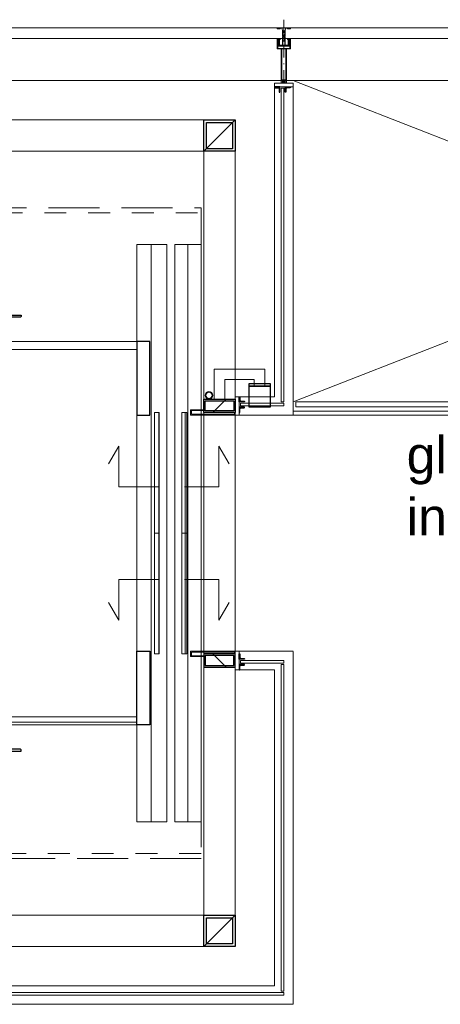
# Model space of a CAD drawing. Header units: millimetres. Extents: x 45699 to 251499, y 244 to 86446.
# Tile 187 of 240: x 221954 to 223555, y 48125 to 51876. Entities that reach past the tile are written whole.
import ezdxf

# ---------------------------------------------------------------- set-up
doc = ezdxf.new("R2010")
doc.units = ezdxf.units.MM
doc.header["$LTSCALE"] = 400
for name, pattern in [('STYLE_01', [0.416641, 0.208282, -0.208359]), ('STYLE_02', [0.694427, 0.486069, -0.208359]), ('STYLE_15', [0.240945, 0.11811, -0.059055, 0.004724, -0.059055]), ('STYLE_16', [0.177165, 0.11811, -0.059055])]:
    doc.linetypes.add(name, pattern=pattern)
for name, color, linetype, lineweight in [('Dimension', 7, 'Continuous', 9), ('mat-glas-hor', 140, 'Continuous', 15), ('mat-glas-vert', 140, 'Continuous', 15), ('mat-kalkzandsteen', 5, 'Continuous', 25), ('mat-staal', 5, 'Continuous', 25), ('mat-staal_zink', 140, 'Continuous', 15), ('None', 7, 'Continuous', 9), ('Tekst', 140, 'Continuous', 15)]:
    doc.layers.add(name, color=color, linetype=linetype, lineweight=lineweight)
doc.layers.get('Dimension').off()
doc.styles.add('Arial', font='arial.ttf', dxfattribs={"height": 176.388889})

# ---------------------------------------------------------------- blocks, each defined once
blk = doc.blocks.new('*X1516')
at = {"layer": 'None', "lineweight": 5}
blk.add_line((33700, 5910), (33700, 6370), dxfattribs=at)
blk = doc.blocks.new('*X1517')
at = {"layer": 'None', "lineweight": 5}
blk.add_line((33600, 5910), (33600, 6370), dxfattribs=at)
blk = doc.blocks.new('*X1518')
at = {"layer": 'None', "lineweight": 5}
blk.add_line((33700, 6370), (33700, 6830), dxfattribs=at)
blk = doc.blocks.new('*X1519')
at = {"layer": 'None', "lineweight": 5}
blk.add_line((33600, 6370), (33600, 6830), dxfattribs=at)
blk = doc.blocks.new('*X1520')
at = {"layer": 'None', "lineweight": 5}
blk.add_line((33516, 5650), (31916, 5650), dxfattribs=at)
blk = doc.blocks.new('*X812')
at = {"layer": 'None', "lineweight": 9}
blk.add_line((-25, -25), (25, 25), dxfattribs=at)
blk = doc.blocks.new('Kolom [] 120x50')
at = {"layer": 'mat-staal', "lineweight": 25}
for points in [[(-60, 25), (60, 25), (60, -25), (-60, -25)], [(-54, 19), (54, 19), (54, -19), (-54, -19)]]:
    blk.add_lwpolyline(points, close=True, dxfattribs=at)
at = {"layer": 'mat-staal'}
blk.add_blockref('*X812', (0, 0), dxfattribs=at)
blk = doc.blocks.new('*X1522')
at = {"layer": 'None', "lineweight": 9}
blk.add_line((-6, -6), (-2, -2), dxfattribs=at)
blk = doc.blocks.new('*U1523')
at = {"layer": 'None', "color": 92, "linetype": 'Continuous', "lineweight": 25, "flags": 128}
blk.add_lwpolyline([(-6, -6), (-6, 14), (-5, 14, -0.414214), (-3, 12), (-3, 0.5, 0.414214), (0.5, -3), (12, -3, -0.414214), (14, -5), (14, -6)], format="xyb", close=True, dxfattribs=at)
at = {"layer": 'None', "color": 92}
blk.add_blockref('*X1522', (0, 0), dxfattribs=at)
blk = doc.blocks.new('*X1524')
at = {"layer": 'None', "lineweight": 9}
blk.add_line((-6, -6), (-2, -2), dxfattribs=at)
blk = doc.blocks.new('*U1525')
at = {"layer": 'None', "color": 92, "linetype": 'Continuous', "lineweight": 25, "flags": 128}
blk.add_lwpolyline([(-6, -6), (-6, 14), (-5, 14, -0.414214), (-3, 12), (-3, 0.5, 0.414214), (0.5, -3), (12, -3, -0.414214), (14, -5), (14, -6)], format="xyb", close=True, dxfattribs=at)
at = {"layer": 'None', "color": 92}
blk.add_blockref('*X1524', (0, 0), dxfattribs=at)
blk = doc.blocks.new('*X1526')
at = {"layer": 'None', "lineweight": 9}
blk.add_line((-6, -6), (-2, -2), dxfattribs=at)
blk = doc.blocks.new('*U1527')
at = {"layer": 'None', "color": 92, "linetype": 'Continuous', "lineweight": 25, "flags": 128}
blk.add_lwpolyline([(-6, -6), (-6, 14), (-5, 14, -0.414214), (-3, 12), (-3, 0.5, 0.414214), (0.5, -3), (12, -3, -0.414214), (14, -5), (14, -6)], format="xyb", close=True, dxfattribs=at)
at = {"layer": 'None', "color": 92}
blk.add_blockref('*X1526', (0, 0), dxfattribs=at)
blk = doc.blocks.new('*X1528')
at = {"layer": 'None', "lineweight": 9}
blk.add_line((-6, -6), (-2, -2), dxfattribs=at)
blk = doc.blocks.new('*U1529')
at = {"layer": 'None', "color": 92, "linetype": 'Continuous', "lineweight": 25, "flags": 128}
blk.add_lwpolyline([(-6, -6), (-6, 14), (-5, 14, -0.414214), (-3, 12), (-3, 0.5, 0.414214), (0.5, -3), (12, -3, -0.414214), (14, -5), (14, -6)], format="xyb", close=True, dxfattribs=at)
at = {"layer": 'None', "color": 92}
blk.add_blockref('*X1528', (0, 0), dxfattribs=at)
blk = doc.blocks.new('*X1530')
at = {"layer": 'None', "lineweight": 9}
blk.add_line((-6, -6), (-2, -2), dxfattribs=at)
blk = doc.blocks.new('*U1531')
at = {"layer": 'None', "color": 92, "linetype": 'Continuous', "lineweight": 25, "flags": 128}
blk.add_lwpolyline([(-6, -6), (-6, 14), (-5, 14, -0.414214), (-3, 12), (-3, 0.5, 0.414214), (0.5, -3), (12, -3, -0.414214), (14, -5), (14, -6)], format="xyb", close=True, dxfattribs=at)
at = {"layer": 'None', "color": 92}
blk.add_blockref('*X1530', (0, 0), dxfattribs=at)
blk = doc.blocks.new('*X1532')
at = {"layer": 'None', "lineweight": 9}
blk.add_line((-6, -6), (-2, -2), dxfattribs=at)
blk = doc.blocks.new('*U1533')
at = {"layer": 'None', "color": 92, "linetype": 'Continuous', "lineweight": 25, "flags": 128}
blk.add_lwpolyline([(-6, -6), (-6, 14), (-5, 14, -0.414214), (-3, 12), (-3, 0.5, 0.414214), (0.5, -3), (12, -3, -0.414214), (14, -5), (14, -6)], format="xyb", close=True, dxfattribs=at)
at = {"layer": 'None', "color": 92}
blk.add_blockref('*X1532', (0, 0), dxfattribs=at)
blk = doc.blocks.new('*U1534')
at = {"layer": 'None', "color": 8, "linetype": 'Continuous', "lineweight": 5}
for p, q in [((34066.1, 8095), (34086.1, 8085)), ((34086.1, 8095), (34066.1, 8085))]:
    blk.add_line(p, q, dxfattribs=at)
blk.add_lwpolyline([(34086.1, 8095), (34086.1, 8085), (34066.1, 8085), (34066.1, 8095)], close=True, dxfattribs=at)
blk = doc.blocks.new('*U1535')
at = {"layer": 'mat-glas-vert', "lineweight": 15}
blk.add_lwpolyline([(34066, 8065), (34066, 6870.1), (34076, 6870.1), (34076, 8065)], close=True, dxfattribs=at)
at = {"layer": 'mat-staal_zink', "color": 8, "lineweight": 5}
blk.add_lwpolyline([(34041.1, 8070), (34041.1, 8085), (34111.1, 8085), (34111.1, 8070)], close=True, dxfattribs=at)
at = {"layer": 'None', "color": 8, "linetype": 'Continuous', "lineweight": 5}
for p, q in [((34041.1, 8070), (34041.1, 6890.1)), ((34111.1, 6820), (34111.1, 8070))]:
    blk.add_line(p, q, dxfattribs=at)
for points in [[(34071.1, 8095), (34071.1, 8085), (34066.1, 8085), (34066.1, 8095)], [(34081.1, 8095), (34086.1, 8095), (34086.1, 8085), (34081.1, 8085)]]:
    blk.add_lwpolyline(points, close=True, dxfattribs=at)
at = {"layer": 'mat-staal', "xscale": -1, "rotation": 90}
blk.add_blockref('*U1533', (34055.1, 8064), dxfattribs=at)
at = {"layer": 'mat-staal', "rotation": 270}
blk.add_blockref('*U1531', (34087.1, 8064), dxfattribs=at)
at = {"layer": 'None', "color": 7}
blk.add_blockref('*U1534', (0, 0), dxfattribs=at)
blk = doc.blocks.new('*U1536')
at = {"layer": 'mat-glas-hor', "lineweight": 15}
for points in [[(33911.1, 6855.1), (34076.1, 6855.1), (34076.1, 6865.1), (33911.1, 6865.1)], [(33911.1, 5884.9), (34076.1, 5884.9), (34076.1, 5874.9), (33911.1, 5874.9)]]:
    blk.add_lwpolyline(points, close=True, dxfattribs=at)
at = {"layer": 'mat-staal', "lineweight": 25}
blk.add_lwpolyline([(33943.6, 6940.1), (34023.6, 6940.1), (34023.6, 6930.1), (33943.6, 6930.1)], close=True, dxfattribs=at)
at = {"layer": 'mat-staal_zink', "color": 8, "lineweight": 5}
for points in [[(33906.1, 6820.1), (33891.1, 6820.1), (33891.1, 6890.1), (33906.1, 6890.1)], [(33906.1, 5919.9), (33891.1, 5919.9), (33891.1, 5849.9), (33906.1, 5849.9)]]:
    blk.add_lwpolyline(points, close=True, dxfattribs=at)
at = {"layer": 'mat-staal_zink', "lineweight": 15}
for points in [[(33891.1, 6830.1), (33891.1, 6820.1), (33721, 6820.1), (33721, 6840.1), (33771.1, 6840.1)], [(33888.1, 6830.1), (33888.1, 6823.1), (33724, 6823.1), (33724, 6837.1), (33771.1, 6837.1)], [(33891.1, 5909.9), (33891.1, 5919.9), (33721, 5919.9), (33721, 5899.9), (33771.1, 5899.9)], [(33888.1, 5909.9), (33888.1, 5916.9), (33724, 5916.9), (33724, 5902.9), (33771.1, 5902.9)]]:
    blk.add_lwpolyline(points, dxfattribs=at)
at = {"layer": 'None', "color": 140, "linetype": 'Continuous', "lineweight": 15}
for p, q in [((34003.6, 6995.1), (33811.1, 6995.1)), ((33811.1, 6995.1), (33811.1, 6880.1)), ((34003.6, 6930.1), (34003.6, 6995.1)), ((33963.6, 6955.1), (33851.1, 6955.1)), ((33851.1, 6955.1), (33851.1, 6880.1)), ((33963.6, 6930.1), (33963.6, 6955.1)), ((34003.6, 6930.1), (33963.6, 6930.1)), ((33811.1, 6880.1), (33851.1, 6880.1))]:
    blk.add_line(p, q, dxfattribs=at)
at = {"layer": 'None', "color": 8, "linetype": 'Continuous', "lineweight": 5}
for p, q in [((34041, 6890.1), (33906.1, 6890.1)), ((33906.1, 6820), (34111.1, 6820)), ((33906.1, 5920), (34111.1, 5920)), ((34041.1, 5919.9), (34111.1, 5919.9)), ((34041.1, 5849.9), (33906.1, 5849.9))]:
    blk.add_line(p, q, dxfattribs=at)
at = {"layer": 'None', "color": 8, "linetype": 'STYLE_01', "lineweight": 5}
blk.add_line((33891.1, 6830.1), (33891.1, 5909.9), dxfattribs=at)
at = {"layer": 'None', "color": 92, "linetype": 'STYLE_01', "lineweight": 25}
blk.add_lwpolyline([(33943.6, 6930.1), (34023.6, 6930.1), (34023.6, 6850.1), (33943.6, 6850.1)], close=True, dxfattribs=at)
at = {"layer": 'None', "color": 8, "lineweight": 5, "flags": 128}
for points in [[(33771, 6820.1), (34111.1, 6820.1)], [(34111.1, 5919.9), (33771, 5919.9), (33771, 6820.1)]]:
    blk.add_lwpolyline(points, dxfattribs=at)
at = {"layer": 'None', "color": 140, "linetype": 'Continuous', "lineweight": 15}
for radius in [15, 12]:
    blk.add_circle((33791.1, 6895.1), radius, dxfattribs=at)
at = {"layer": 'Dimension', "color": 7}
blk.add_blockref('Kolom [] 120x50', (33831.1, 6855.1), dxfattribs=at)
at = {"layer": 'Dimension', "color": 7, "xscale": -1, "rotation": 180}
blk.add_blockref('Kolom [] 120x50', (33831.1, 5884.9), dxfattribs=at)
at = {"layer": 'mat-staal'}
for name, p in [('*U1523', (33912.1, 6876.1)), ('*U1529', (33912.1, 5895.9))]:
    blk.add_blockref(name, p, dxfattribs=at)
at = {"layer": 'mat-staal', "xscale": -1, "rotation": 180}
for name, p in [('*U1525', (33912.1, 6844.1)), ('*U1527', (33912.1, 5863.9))]:
    blk.add_blockref(name, p, dxfattribs=at)
at = {"layer": 'None', "color": 7}
blk.add_blockref('*U1535', (0, 0), dxfattribs=at)
blk = doc.blocks.new('*X814')
at = {"layer": 'None', "lineweight": 9}
blk.add_line((-60, -60), (60, 60), dxfattribs=at)
blk = doc.blocks.new('Kolom [] 120')
at = {"layer": 'mat-staal', "lineweight": 25}
for points in [[(-60, 60), (60, 60), (60, -60), (-60, -60)], [(-50, 50), (50, 50), (50, -50), (-50, -50)]]:
    blk.add_lwpolyline(points, close=True, dxfattribs=at)
at = {"layer": 'mat-staal'}
blk.add_blockref('*X814', (0, 0), dxfattribs=at)
blk = doc.blocks.new('*X1539')
at = {"layer": 'None', "lineweight": 9}
blk.add_line((-17.8, -17.8), (-9.4, -9.4), dxfattribs=at)
blk = doc.blocks.new('*U1540')
at = {"layer": 'None', "color": 92, "linetype": 'Continuous', "lineweight": 25, "flags": 128}
blk.add_lwpolyline([(-17.8, -22.8), (-17.8, 52.2), (-13.8, 52.2, -0.414214), (-9.8, 48.2), (-9.8, -6.8, 0.414214), (-1.8, -14.8), (43.2, -14.8, -0.414214), (47.2, -18.8), (47.2, -22.8)], format="xyb", close=True, dxfattribs=at)
at = {"layer": 'None', "color": 92}
blk.add_blockref('*X1539', (0, 0), dxfattribs=at)
blk = doc.blocks.new('*U1543')
at = {"layer": 'mat-staal', "xscale": -1, "rotation": 270}
blk.add_blockref('*U1540', (33023.8, 5556.8), dxfattribs=at)
blk = doc.blocks.new('*U1544')
at = {"layer": 'mat-staal'}
blk.add_blockref('*U1543', (0, 0), dxfattribs=at)
blk = doc.blocks.new('*X1558')
at = {"layer": 'None', "lineweight": 9}
blk.add_line((-17.8, -17.8), (-9.4, -9.4), dxfattribs=at)
blk = doc.blocks.new('*U1559')
at = {"layer": 'None', "color": 92, "linetype": 'Continuous', "lineweight": 25, "flags": 128}
blk.add_lwpolyline([(-17.8, -22.8), (-17.8, 52.2), (-13.8, 52.2, -0.414214), (-9.8, 48.2), (-9.8, -6.8, 0.414214), (-1.8, -14.8), (43.2, -14.8, -0.414214), (47.2, -18.8), (47.2, -22.8)], format="xyb", close=True, dxfattribs=at)
at = {"layer": 'None', "color": 92}
blk.add_blockref('*X1558', (0, 0), dxfattribs=at)
blk = doc.blocks.new('*U1562')
at = {"layer": 'mat-staal', "rotation": 270}
blk.add_blockref('*U1559', (33023.8, 7183.2), dxfattribs=at)
blk = doc.blocks.new('*U1563')
at = {"layer": 'mat-staal'}
blk.add_blockref('*U1562', (0, 0), dxfattribs=at)
blk = doc.blocks.new('*U1564')
at = {"layer": 'mat-staal'}
for name in ['*U1563', '*U1544']:
    blk.add_blockref(name, (0, 0), dxfattribs=at)
blk = doc.blocks.new('*U1565')
at = {"layer": 'mat-glas-hor', "lineweight": 15}
for points in [[(31916, 7070), (33516, 7070), (33516, 7100), (31916, 7100)], [(34121.1, 6870), (37231.1, 6870), (37231.1, 6852), (34121.1, 6852)], [(33583.8, 6830), (33583.8, 6370), (33601.8, 6370), (33601.8, 6830)], [(33688.1, 6830), (33688.1, 6370), (33706.1, 6370), (33706.1, 6830)], [(33583.8, 5910), (33583.8, 6370), (33601.8, 6370), (33601.8, 5910)], [(33688.1, 5910), (33688.1, 6370), (33706.1, 6370), (33706.1, 5910)], [(31916, 5670), (33516, 5670), (33516, 5640), (31916, 5640)]]:
    blk.add_lwpolyline(points, close=True, dxfattribs=at)
at = {"layer": 'mat-glas-hor', "color": 140, "lineweight": 15}
for points in [[(34066.1, 4625), (34066.1, 5869.9), (34076.1, 5869.9), (34076.1, 4625)], [(34076.1, 4620), (32538.6, 4620), (32538.6, 4610), (34076.1, 4610)]]:
    blk.add_lwpolyline(points, close=True, dxfattribs=at)
at = {"layer": 'mat-staal', "color": 8, "lineweight": 5}
blk.add_lwpolyline([(33516, 5270), (33631, 5270), (33631, 7470), (33516, 7470)], close=True, dxfattribs=at)
at = {"layer": 'mat-staal', "color": 43, "lineweight": 9}
for points in [[(33571, 5270), (33631, 5270), (33631, 7470), (33571, 7470)], [(33661, 5270), (33711, 5270), (33711, 7470), (33661, 7470)]]:
    blk.add_lwpolyline(points, close=True, dxfattribs=at)
at = {"layer": 'None', "color": 43, "linetype": 'Continuous', "lineweight": 9}
blk.add_line((34111.1, 6835), (37241.1, 6835), dxfattribs=at)
at = {"layer": 'None', "color": 8, "linetype": 'Continuous', "lineweight": 5}
for p, q in [((34111.1, 6820), (37241.1, 6821)), ((34111.1, 5919), (34111.1, 4575)), ((34041.1, 4645), (34041.1, 5849)), ((34041.1, 4645), (29081.1, 4645)), ((29081.1, 4575), (34111.1, 4575))]:
    blk.add_line(p, q, dxfattribs=at)
at = {"layer": 'None', "color": 43, "linetype": 'Continuous', "lineweight": 9, "flags": 128}
for points in [[(29683.1, 4795), (29683.1, 7945), (33891.1, 7945), (33891.1, 4795)], [(33771.1, 4915), (33771.1, 7825), (29803.1, 7825), (29803.1, 4915)]]:
    blk.add_lwpolyline(points, close=True, dxfattribs=at)
at = {"layer": 'None', "color": 43, "linetype": 'STYLE_02', "lineweight": 9}
blk.add_lwpolyline([(31791.1, 7610), (33761.1, 7610), (33761.1, 5130), (31791.1, 5130)], close=True, dxfattribs=at)
at = {"layer": 'None', "color": 8, "linetype": 'STYLE_01', "lineweight": 5}
blk.add_lwpolyline([(31831.1, 7590), (33761.1, 7590), (33761.1, 5150), (31831.1, 5150)], close=True, dxfattribs=at)
at = {"layer": 'None', "color": 8, "linetype": 'Continuous', "lineweight": 5}
blk.add_lwpolyline([(33661, 5270), (33761, 5270), (33761, 7470), (33661, 7470)], close=True, dxfattribs=at)
at = {"layer": 'None', "color": 92, "lineweight": 25}
for points in [[(33516, 7100), (33516, 6820), (33566, 6820), (33566, 7100)], [(33516, 5640), (33516, 5920), (33566, 5920), (33566, 5640)]]:
    blk.add_lwpolyline(points, close=True, dxfattribs=at)
at = {"layer": 'None', "lineweight": 9}
for points in [[(33597.4, 6546.7), (33447.6, 6546.7), (33447.6, 6701.6), (33408.8, 6634.5)], [(33697.8, 6546.7), (33829.1, 6546.7), (33829.1, 6701.6), (33867.8, 6634.5)], [(33597.4, 6193.3), (33447.6, 6193.3), (33447.6, 6038.4), (33408.8, 6105.5)], [(33697.8, 6193.3), (33829.1, 6193.3), (33829.1, 6038.4), (33867.8, 6105.5)]]:
    blk.add_lwpolyline(points, dxfattribs=at)
at = {"layer": 'mat-glas-hor'}
for name in ['*X1519', '*X1518', '*X1517', '*X1516', '*X1520']:
    blk.add_blockref(name, (0, 0), dxfattribs=at)
at = {"layer": 'mat-staal', "color": 7}
for p in [(33831.1, 7885), (33831.1, 4855)]:
    blk.add_blockref('Kolom [] 120', p, dxfattribs=at)
at = {"layer": 'None', "color": 7}
for name in ['*U1536', '*U1564']:
    blk.add_blockref(name, (0, 0), dxfattribs=at)
blk = doc.blocks.new('*U497')
at = {"layer": 'None', "color": 8, "lineweight": 5, "flags": 128}
for points in [[(-5, -154.3), (-5, -154.3, 0.414214), (-5.5, -154.8), (-5.5, -172.5), (-5.5, -172.5, 0.414214), (-5, -173), (-4, -173), (-4, -173, 0.414214), (-3.5, -172.5), (-3.5, -172.5, 0.414214), (-4, -172), (-4.5, -172), (-4.5, -168.8), (-4.5, -168.8, -0.414214), (-4, -168.3), (-2.7, -168.3), (-2.7, -168.3, 0.221695), (-1.9, -167.9), (-0.8, -166.5), (-0.8, -166.5, -0.466308), (0.8, -166.5), (2, -167.9), (2, -167.9, 0.221695), (2.7, -168.3), (4, -168.3), (4, -168.3, -0.414214), (4.5, -168.8), (4.5, -172), (4, -172), (4, -172, 0.414214), (3.5, -172.5), (3.5, -172.5, 0.414214), (4, -173), (5, -173), (5, -173, 0.414214), (5.5, -172.5), (5.5, -154.8), (5.5, -154.8, 0.414214), (5, -154.3), (4.7, -154.3), (4.7, -155), (4.7, -155, -0.414214), (4.4, -155.3), (4.1, -155.3), (4.1, -155.3, -0.414214), (3.3, -154.5), (3.3, -150.6), (3.3, -150.6, -0.414214), (4.1, -149.8), (4.4, -149.8), (4.4, -149.8, -0.414214), (4.7, -150.1), (4.7, -150.8), (5, -150.8), (5, -150.8, 0.414214), (5.5, -150.3), (5.5, -137.6), (5.5, -137.6, 0.351868), (5.3, -137.3), (5.3, -137.3, 0.351868), (4.9, -137.5), (4.1, -139.2), (4.1, -139.2, 0.314902), (4.2, -139.4), (4.5, -139.7), (4.5, -139.7, -0.198912), (4.5, -139.9), (4.5, -140.1), (4.5, -140.1, -0.198912), (4.5, -140.3), (4.2, -140.6), (4.2, -140.6, 0.414214), (4.2, -140.8), (4.5, -141.1), (4.5, -141.1, -0.198912), (4.5, -141.3), (4.5, -141.5), (4.5, -141.5, -0.198912), (4.5, -141.7), (4.2, -142), (4.2, -142, 0.414214), (4.2, -142.2), (4.5, -142.5), (4.5, -142.5, -0.198912), (4.5, -142.7), (4.5, -143.2), (4.5, -143.2, -0.087489), (4.5, -143.3), (4.2, -144.1), (4.2, -148.5), (4.2, -148.5, -0.414214), (3.9, -148.8), (-3.9, -148.8), (-3.9, -148.8, -0.414214), (-4.2, -148.5), (-4.2, -144.1), (-4.5, -143.3), (-4.5, -143.3, -0.087489), (-4.5, -143.2), (-4.5, -142.7), (-4.5, -142.7, -0.198912), (-4.4, -142.5), (-4.1, -142.2), (-4.1, -142.2, 0.414214), (-4.1, -142), (-4.4, -141.7), (-4.4, -141.7, -0.198912), (-4.5, -141.5), (-4.5, -141.3), (-4.5, -141.3, -0.198912), (-4.4, -141.1), (-4.1, -140.8), (-4.1, -140.8, 0.414214), (-4.1, -140.6), (-4.4, -140.3), (-4.4, -140.3, -0.198912), (-4.5, -140.1), (-4.5, -139.9), (-4.5, -139.9, -0.198912), (-4.4, -139.7), (-4.1, -139.4), (-4.1, -139.4, 0.314902), (-4.1, -139.2), (-4.9, -137.5), (-4.9, -137.5, 0.351868), (-5.3, -137.3), (-5.3, -137.3, 0.351868), (-5.5, -137.6), (-5.5, -150.3), (-5.5, -150.3, 0.414214), (-5, -150.8), (-4.7, -150.8), (-4.7, -150.1), (-4.7, -150.1, -0.414214), (-4.4, -149.8), (-4.1, -149.8), (-4.1, -149.8, -0.414214), (-3.3, -150.6), (-3.3, -154.5), (-3.3, -154.5, -0.414214), (-4.1, -155.3), (-4.4, -155.3), (-4.4, -155.3, -0.414214), (-4.7, -155), (-4.7, -154.3)], [(-1.8, -149.8, 0.414214), (-2.3, -150.3), (-2.3, -155.1), (-2.3, -155.1, 0.414214), (-2.1, -155.3), (2.1, -155.3), (2.1, -155.3, 0.414214), (2.3, -155.1), (2.3, -150.3), (2.3, -150.3, 0.414214), (1.8, -149.8), (-1.8, -149.8)], [(-4.5, -161.7, -0.414214), (-4, -161.2), (-2.7, -161.2), (-2.7, -161.2, 0.414214), (-2.5, -161), (-2.5, -160.4), (-2.5, -160.4, 0.414214), (-2.7, -160.2), (-4, -160.2), (-4, -160.2, -0.414214), (-4.5, -159.7), (-4.5, -156.8), (-4.5, -156.8, -0.414214), (-4, -156.3), (4, -156.3), (4, -156.3, -0.414214), (4.5, -156.8), (4.5, -159.7), (4.5, -159.7, -0.414214), (4, -160.2), (2.7, -160.2), (2.7, -160.2, 0.414214), (2.5, -160.4), (2.5, -161), (2.5, -161, 0.414214), (2.7, -161.2), (4, -161.2), (4, -161.2, -0.414214), (4.5, -161.7), (4.5, -166.8), (4.5, -166.8, -0.414214), (4, -167.3), (3, -167.3), (3, -167.3, -0.221695), (2.6, -167.1), (1.5, -165.9), (1.5, -165.9, 0.466308), (-1.5, -165.9), (-2.6, -167.1), (-2.6, -167.1, -0.221695), (-2.9, -167.3), (-4, -167.3), (-4, -167.3, -0.414214), (-4.5, -166.8), (-4.5, -161.7)]]:
    blk.add_lwpolyline(points, format="xyb", close=True, dxfattribs=at)
blk = doc.blocks.new('*U498')
at = {"layer": 'None', "color": 8, "lineweight": 5, "flags": 128}
for points in [[(-13.5, -182.8), (-13.5, -181.9), (-14.5, -181.1), (-14.5, -181.1, 0.36397), (-14.9, -181.1), (-14.9, -181.1), (-15.4, -181.5), (-15.4, -181.5, -0.36397), (-15.8, -181.5), (-15.8, -181.5), (-16.3, -181.1), (-16.3, -181.1, 0.36397), (-16.7, -181.1), (-16.7, -181.1), (-17.2, -181.5), (-17.2, -181.5, -0.36397), (-17.6, -181.5), (-17.6, -181.5), (-18.1, -181.1), (-18.1, -181.1, 0.36397), (-18.5, -181.1), (-18.5, -181.1), (-19, -181.5), (-19, -181.5, -0.36397), (-19.4, -181.5), (-19.4, -181.5), (-19.9, -181.1), (-19.9, -181.1, 0.36397), (-20.3, -181.1), (-20.3, -181.1), (-20.8, -181.5), (-20.8, -181.5, -0.36397), (-21.2, -181.5), (-21.2, -181.5), (-21.7, -181.1), (-21.7, -181.1, 0.36397), (-22.1, -181.1), (-22.1, -181.1), (-22.4, -181.3), (-23.2, -181.3), (-23.5, -181.1), (-23.5, -181.1, 0.36397), (-23.9, -181.1), (-23.9, -181.1), (-24.2, -181.3), (-24.5, -181.3), (-24.5, -181.3, -0.267949), (-24.8, -181.2), (-24.8, -181.2), (-24.9, -180.9), (-24.9, -180.9, 0.339454), (-25.3, -180.7), (-25.3, -180.7, 0.339454), (-25.5, -181), (-25.5, -181), (-25.5, -184.4), (-25.5, -184.4, 0.414214), (-25.2, -184.7), (-25.2, -184.7), (-24.3, -184.7), (-24.3, -184.7, 0.414214), (-24, -184.4), (-24, -184.4), (-24, -182.7), (-24, -182.7, 0.236068), (-24.1, -182.5), (-24.1, -182.5), (-24.1, -182.5, -0.548276), (-24, -182.2), (-24, -182.2, -0.548276), (-23.8, -182.4), (-23.8, -182.4), (-23.8, -182.4, 0.250388), (-23.6, -182.3), (-23.6, -182.3), (-22.8, -182.3), (-22.8, -182.3, -0.414214), (-22.5, -182.6), (-22.5, -182.6), (-22.5, -183.3), (-22.5, -183.3, 0.414214), (-22.2, -183.6), (-22.2, -183.6), (-22, -183.6), (-22, -183.6, 0.131652), (-21.8, -183.5), (-21.8, -183.5), (-20.5, -182.8), (-13.5, -182.8)], [(-6, -180.7), (-6, -180.7, -0.388879), (-8.7, -183.2), (-8.7, -183.2), (-20.4, -183.2), (-21.6, -183.9), (-22.9, -183.9), (-22.9, -182.7), (-23.8, -182.7), (-23.8, -184.8), (23.8, -184.8), (23.8, -182.7), (22.9, -182.7), (22.9, -183.9), (21.7, -183.9), (20.4, -183.2), (8.7, -183.2), (8.7, -183.2, -0.388879), (6, -180.7), (6, -180.7), (5.3, -173.2), (2.5, -173.2), (2.5, -171.2), (-2.5, -171.2), (-2.5, -173.2), (-5.3, -173.2), (-6, -180.7)], [(13.5, -182.8), (13.5, -181.9), (14.5, -181.1), (14.5, -181.1, -0.36397), (14.9, -181.1), (14.9, -181.1), (15.4, -181.5), (15.4, -181.5, 0.36397), (15.8, -181.5), (15.8, -181.5), (16.3, -181.1), (16.3, -181.1, -0.36397), (16.7, -181.1), (16.7, -181.1), (17.2, -181.5), (17.2, -181.5, 0.36397), (17.6, -181.5), (17.6, -181.5), (18.1, -181.1), (18.1, -181.1, -0.36397), (18.5, -181.1), (18.5, -181.1), (19, -181.5), (19, -181.5, 0.36397), (19.4, -181.5), (19.4, -181.5), (19.9, -181.1), (19.9, -181.1, -0.36397), (20.3, -181.1), (20.3, -181.1), (20.8, -181.5), (20.8, -181.5, 0.36397), (21.2, -181.5), (21.2, -181.5), (21.7, -181.1), (21.7, -181.1, -0.36397), (22.1, -181.1), (22.1, -181.1), (22.4, -181.3), (23.2, -181.3), (23.5, -181.1), (23.5, -181.1, -0.36397), (23.9, -181.1), (23.9, -181.1), (24.2, -181.3), (24.5, -181.3), (24.5, -181.3, 0.267949), (24.8, -181.2), (24.8, -181.2), (25, -180.9), (25, -180.9, -0.339454), (25.3, -180.7), (25.3, -180.7, -0.339454), (25.5, -181), (25.5, -181), (25.5, -184.4), (25.5, -184.4, -0.414214), (25.2, -184.7), (25.2, -184.7), (24.3, -184.7), (24.3, -184.7, -0.414214), (24, -184.4), (24, -184.4), (24, -182.7), (24, -182.7, -0.236068), (24.1, -182.5), (24.1, -182.5), (24.1, -182.5, 0.548276), (24.1, -182.2), (24.1, -182.2, 0.548276), (23.9, -182.4), (23.9, -182.4), (23.9, -182.4, -0.250388), (23.6, -182.3), (23.6, -182.3), (22.8, -182.3), (22.8, -182.3, 0.414214), (22.5, -182.6), (22.5, -182.6), (22.5, -183.3), (22.5, -183.3, -0.414214), (22.2, -183.6), (22.2, -183.6), (22, -183.6), (22, -183.6, -0.131652), (21.8, -183.5), (21.8, -183.5), (20.5, -182.8), (13.5, -182.8)]]:
    blk.add_lwpolyline(points, format="xyb", close=True, dxfattribs=at)
blk = doc.blocks.new('verticale stijl 150x50 UV')
at = {"layer": 'None', "color": 8, "linetype": 'STYLE_15', "lineweight": 5}
blk.add_line((0, -216), (0, 35), dxfattribs=at)
at = {"layer": 'None', "color": 8, "lineweight": 5}
for p, q in [((-25.6, -142.7), (-25.6, -142.7)), ((-25.6, -144.4), (-25.6, -144.4)), ((-24.8, -133.4), (-24.8, -133.4)), ((-24.8, -134.2), (-24.8, -134.2)), ((-24.8, -135), (-24.8, -135)), ((-24.8, -135.8), (-24.8, -135.8)), ((-24.8, -136.6), (-24.8, -136.6)), ((-24.8, -137.4), (-24.8, -137.4)), ((-24.8, -138.3), (-24.8, -138.3)), ((-24.8, -139.1), (-24.8, -139.1)), ((-24.8, -139.9), (-24.8, -139.9)), ((-24.8, -140.7), (-24.8, -140.7)), ((-24.8, -141.5), (-24.8, -141.5)), ((-24.8, -142.3), (-24.8, -142.3)), ((-24.8, -143.1), (-24.8, -143.1)), ((-24.8, -144.8), (-24.8, -144.8)), ((-24, -133), (-24, -133)), ((-24, -133.8), (-24, -133.8)), ((-24, -134.6), (-24, -134.6)), ((-24, -135.4), (-24, -135.4)), ((-24, -136.2), (-24, -136.2)), ((-24, -137), (-24, -137)), ((-24, -137.9), (-24, -137.9)), ((-24, -138.7), (-24, -138.7)), ((-24, -139.5), (-24, -139.5)), ((-24, -140.3), (-24, -140.3)), ((-24, -141.1), (-24, -141.1)), ((-24, -141.9), (-24, -141.9)), ((-24, -142.7), (-24, -142.7)), ((-24, -144.4), (-24, -144.4)), ((-23.2, -133.4), (-23.2, -133.4)), ((-23.2, -134.2), (-23.2, -134.2)), ((-23.2, -135), (-23.2, -135)), ((-23.2, -135.8), (-23.2, -135.8)), ((-23.2, -136.6), (-23.2, -136.6)), ((-23.2, -137.4), (-23.2, -137.4)), ((-23.2, -138.3), (-23.2, -138.3)), ((-23.2, -139.1), (-23.2, -139.1)), ((-23.2, -139.9), (-23.2, -139.9)), ((-23.2, -140.7), (-23.2, -140.7)), ((-23.2, -141.5), (-23.2, -141.5)), ((-23.2, -144.8), (-23.2, -144.8)), ((-22.4, -133), (-22.4, -133)), ((-22.4, -133.8), (-22.4, -133.8)), ((-22.4, -134.6), (-22.4, -134.6)), ((-22.4, -140.3), (-22.4, -140.3)), ((-22.4, -141.1), (-22.4, -141.1)), ((-22.4, -144.4), (-22.4, -144.4)), ((-21.6, -126.9), (-21.6, -126.9)), ((-21.6, -127.7), (-21.6, -127.7)), ((-21.6, -128.5), (-21.6, -128.5)), ((-21.6, -129.3), (-21.6, -129.3)), ((-21.6, -130.1), (-21.6, -130.1)), ((-21.6, -130.9), (-21.6, -130.9)), ((-21.6, -131.8), (-21.6, -131.8)), ((-21.6, -132.6), (-21.6, -132.6)), ((-21.6, -133.4), (-21.6, -133.4)), ((-21.6, -134.2), (-21.6, -134.2)), ((-21.6, -135), (-21.6, -135)), ((-21.6, -139.9), (-21.6, -139.9)), ((-21.6, -140.7), (-21.6, -140.7)), ((-21.6, -141.5), (-21.6, -141.5)), ((-21.6, -144.8), (-21.6, -144.8)), ((-20.7, -126.5), (-20.7, -126.5)), ((-20.7, -128.9), (-20.7, -128.9)), ((-20.7, -129.7), (-20.7, -129.7)), ((-20.7, -130.5), (-20.7, -130.5)), ((-20.7, -131.4), (-20.7, -131.4)), ((-20.7, -132.2), (-20.7, -132.2)), ((-20.7, -133), (-20.7, -133)), ((-20.7, -133.8), (-20.7, -133.8)), ((-20.7, -134.6), (-20.7, -134.6)), ((-20.7, -135.4), (-20.7, -135.4)), ((-20.7, -136.2), (-20.7, -136.2)), ((-20.7, -137), (-20.7, -137)), ((-20.7, -137.9), (-20.7, -137.9)), ((-20.7, -138.7), (-20.7, -138.7)), ((-20.7, -139.5), (-20.7, -139.5)), ((-20.7, -140.3), (-20.7, -140.3)), ((-20.7, -141.1), (-20.7, -141.1)), ((-20.7, -144.4), (-20.7, -144.4)), ((-19.9, -126.1), (-19.9, -126.1)), ((-19.9, -130.1), (-19.9, -130.1)), ((-19.9, -130.9), (-19.9, -130.9)), ((-19.9, -131.8), (-19.9, -131.8)), ((-19.9, -132.6), (-19.9, -132.6)), ((-19.9, -133.4), (-19.9, -133.4)), ((-19.9, -134.2), (-19.9, -134.2)), ((-19.9, -135), (-19.9, -135)), ((-19.9, -135.8), (-19.9, -135.8)), ((-19.9, -136.6), (-19.9, -136.6)), ((-19.9, -137.4), (-19.9, -137.4)), ((-19.9, -138.3), (-19.9, -138.3)), ((-19.9, -139.1), (-19.9, -139.1)), ((-19.9, -139.9), (-19.9, -139.9)), ((-19.9, -140.7), (-19.9, -140.7)), ((-19.9, -141.5), (-19.9, -141.5)), ((-19.9, -142.3), (-19.9, -142.3)), ((-19.9, -143.1), (-19.9, -143.1)), ((-19.9, -143.9), (-19.9, -143.9)), ((-19.1, -126.5), (-19.1, -126.5)), ((-19.1, -127.3), (-19.1, -127.3)), ((-19.1, -128.9), (-19.1, -128.9)), ((-19.1, -129.7), (-19.1, -129.7)), ((-19.1, -130.5), (-19.1, -130.5)), ((-19.1, -131.4), (-19.1, -131.4)), ((-19.1, -132.2), (-19.1, -132.2)), ((-19.1, -133), (-19.1, -133)), ((-19.1, -133.8), (-19.1, -133.8)), ((-19.1, -134.6), (-19.1, -134.6)), ((-19.1, -140.3), (-19.1, -140.3)), ((-19.1, -141.1), (-19.1, -141.1)), ((-19.1, -141.9), (-19.1, -141.9)), ((-18.3, -127.7), (-18.3, -127.7)), ((-18.3, -128.5), (-18.3, -128.5)), ((-18.3, -129.3), (-18.3, -129.3)), ((-18.3, -133.4), (-18.3, -133.4)), ((-18.3, -134.2), (-18.3, -134.2)), ((-18.3, -135), (-18.3, -135)), ((-18.3, -139.9), (-18.3, -139.9)), ((-18.3, -140.7), (-18.3, -140.7)), ((-18.3, -141.5), (-18.3, -141.5)), ((-18.3, -142.3), (-18.3, -142.3)), ((-17.5, -133), (-17.5, -133)), ((-17.5, -133.8), (-17.5, -133.8)), ((-17.5, -134.6), (-17.5, -134.6)), ((-17.5, -135.4), (-17.5, -135.4)), ((-17.5, -136.2), (-17.5, -136.2)), ((-17.5, -137), (-17.5, -137)), ((-17.5, -137.9), (-17.5, -137.9)), ((-17.5, -138.7), (-17.5, -138.7)), ((-17.5, -139.5), (-17.5, -139.5)), ((-17.5, -140.3), (-17.5, -140.3)), ((-17.5, -141.1), (-17.5, -141.1)), ((-17.5, -141.9), (-17.5, -141.9)), ((-17.5, -142.7), (-17.5, -142.7)), ((-16.7, -133.4), (-16.7, -133.4)), ((-16.7, -134.2), (-16.7, -134.2)), ((-16.7, -135), (-16.7, -135)), ((-16.7, -135.8), (-16.7, -135.8)), ((-16.7, -136.6), (-16.7, -136.6)), ((-16.7, -137.4), (-16.7, -137.4)), ((-16.7, -138.3), (-16.7, -138.3)), ((-16.7, -139.1), (-16.7, -139.1)), ((-16.7, -139.9), (-16.7, -139.9)), ((-16.7, -140.7), (-16.7, -140.7)), ((-16.7, -141.5), (-16.7, -141.5)), ((-16.7, -142.3), (-16.7, -142.3)), ((-16.7, -143.1), (-16.7, -143.1)), ((-15.9, -141.1), (-15.9, -141.1)), ((-15.9, -141.9), (-15.9, -141.9)), ((-15.9, -142.7), (-15.9, -142.7)), ((-15.9, -144.4), (-15.9, -144.4)), ((-15.1, -142.3), (-15.1, -142.3)), ((-15.1, -143.1), (-15.1, -143.1)), ((-15.1, -143.9), (-15.1, -143.9)), ((-15.1, -144.8), (-15.1, -144.8)), ((-14.2, -141.9), (-14.2, -141.9)), ((-14.2, -142.7), (-14.2, -142.7)), ((-14.2, -143.5), (-14.2, -143.5)), ((-14.2, -144.4), (-14.2, -144.4)), ((-13.4, -143.1), (-13.4, -143.1)), ((-13.4, -143.9), (-13.4, -143.9))]:
    blk.add_line(p, q, dxfattribs=at)
at = {"layer": 'None', "color": 8, "linetype": 'STYLE_16', "lineweight": 5}
for p, q in [((-2.2, -155.1), (0, -154.5)), ((-2.2, -156.7), (-2.2, -155.1)), ((-1.5, -156.9), (-1.5, -155)), ((-1, -157), (-1, -155.1)), ((2.3, -155.1), (0, -154.5)), ((1, -157), (1, -155.1)), ((1.5, -156.9), (1.5, -155)), ((2.3, -156.7), (2.3, -155.1))]:
    blk.add_line(p, q, dxfattribs=at)
at = {"layer": 'None', "color": 8, "linetype": 'Continuous', "lineweight": 5, "flags": 128}
for points in [[(-10, 15.4), (10, 15.4), (10, -104.8), (25, -104.8), (25, -116.8), (-25, -116.8), (-25, -104.8), (-10, -104.8)], [(-8, 13.4), (-8, -104.8), (8, -104.8), (8, 13.4)], [(8, -106.8), (-8, -106.8), (-23, -106.8), (-23, -114.8), (23, -114.8), (23, -106.8)]]:
    blk.add_lwpolyline(points, close=True, dxfattribs=at)
at = {"layer": 'None', "color": 8, "lineweight": 5, "flags": 128}
for points in [[(-14.8, -144.8), (-14.8, -144.8, 0.390793), (-13.2, -143.5), (-13.2, -143.5, 0.390793), (-14.4, -141.8), (-14.4, -141.8, -0.352623), (-16, -139.9), (-16, -133.1), (-16, -133.1, 0.414214), (-16.3, -132.8), (-17.6, -132.8), (-18.1, -133), (-18.1, -133, -0.520293), (-18.3, -132.8), (-18.3, -130.1), (-18.2, -130), (-18.2, -128), (-18.2, -128, -0.577863), (-18.1, -127.7), (-18, -127.7), (-18, -127.7, 0.366605), (-17.7, -127.5), (-17.7, -127.5, 0.366605), (-17.9, -127.1), (-17.9, -127.1, -0.130834), (-19.2, -126.1), (-19.2, -126.1, 0.439074), (-20.7, -126.1), (-20.7, -126.1, -0.133252), (-22, -127.1), (-22, -127.1, 0.366605), (-22.2, -127.5), (-22.2, -127.5, 0.366605), (-21.9, -127.7), (-21.8, -127.7), (-21.8, -127.7, -0.577455), (-21.8, -128), (-21.8, -130), (-21.6, -130.1), (-21.6, -132.8), (-21.6, -132.8, -0.52048), (-21.9, -133), (-22.4, -132.8), (-24.7, -132.8), (-24.7, -132.8, 0.414214), (-25, -133.1), (-25, -140.9), (-25, -140.9, -0.255976), (-25.9, -142.6), (-25.9, -142.6, 0.749676), (-25.3, -144.8), (-21.2, -144.8), (-21.2, -144.8, 0.414214), (-19.2, -142.8), (-19.2, -142.8, -0.402808), (-18.7, -142.3), (-18.7, -142.3, -0.402808), (-18.2, -142.8), (-18.2, -142.8, 0.233259), (-18, -143.1), (-14.6, -143.6), (-14.6, -143.6, -0.419014), (-14.5, -143.7), (-14.5, -143.7, -0.419014), (-14.6, -143.8), (-16, -143.8), (-16, -143.8, 0.414214), (-16.5, -144.3), (-16.5, -144.3, 0.414214), (-16, -144.8)], [(-23.2, -141.6), (-23.2, -141.6, 0.418874), (-23.7, -142.1), (-23.7, -142.1, -0.396568), (-25.3, -143.4), (-25.3, -143.4, 0.437017), (-25.7, -143.7), (-25.7, -143.7, 0.437017), (-25.4, -144), (-21.9, -144), (-21.9, -144, 0.263556), (-20.2, -143), (-20.2, -143, 0.552342), (-20.8, -141.8)], [(25, -132.6), (25, -116.8), (23.1, -116.8), (-23.1, -116.8), (-25, -116.8), (-25, -132.6), (-22.1, -132.6), (-22.1, -128), (-22.6, -128), (-22.6, -126.6), (-22.1, -126.6), (-22.1, -124.7), (-21.9, -124.5), (-21.9, -120.3), (-21.9, -120.3, -0.414214), (-20.2, -118.6), (-20.1, -118.6), (-20.1, -118.6, -0.414214), (-18.4, -120.3), (-18.4, -124.5), (-18.2, -124.7), (-18.2, -126.6), (-17.7, -126.6), (-17.7, -128), (-18.2, -128), (-18.2, -132.6), (-16.3, -132.6), (-16.3, -119.8), (-16.3, -119.8, -0.414214), (-15.1, -118.6), (-15.1, -118.6), (-6.5, -118.6), (-6.5, -118.6, -0.414214), (-5.3, -119.8), (-5.3, -136.8), (-3.9, -136.8), (-3.9, -139.6), (-4.3, -140), (-3.9, -140.4), (-3.9, -141), (-4.3, -141.4), (-3.9, -141.8), (-3.9, -142.4), (-4.3, -142.8), (-3.9, -143.8), (-3.9, -148.6), (-2.2, -148.6), (-2.2, -137.8), (-2.2, -137.8, -0.414214), (0, -135.6), (0, -135.6), (0, -135.6, -0.414214), (2.2, -137.8), (2.2, -148.6), (3.9, -148.6), (3.9, -143.8), (4.3, -142.8), (3.9, -142.4), (3.9, -141.8), (4.3, -141.4), (3.9, -141), (3.9, -140.4), (4.3, -140), (3.9, -139.6), (3.9, -136.8), (5.4, -136.8), (5.4, -119.8), (5.4, -119.8, -0.414214), (6.6, -118.6), (6.6, -118.6), (15.1, -118.6), (15.1, -118.6, -0.414214), (16.3, -119.8), (16.3, -132.6), (18.2, -132.6), (18.2, -128), (17.7, -128), (17.7, -126.6), (18.2, -126.6), (18.2, -124.7), (18.5, -124.5), (18.5, -120.3), (18.5, -120.3, -0.414214), (20.2, -118.6), (20.2, -118.6), (20.2, -118.6, -0.414214), (21.9, -120.3), (21.9, -124.5), (22.1, -124.7), (22.1, -126.6), (22.6, -126.6), (22.6, -128), (22.1, -128), (22.1, -132.6)], [(-23, -135.9), (-23, -135.9, -0.414214), (-22.1, -135), (-22.1, -135, -0.414214), (-21.3, -135.9), (-21.3, -138.8), (-21.3, -138.8, -0.414214), (-22.1, -139.6), (-22.1, -139.6, -0.414214), (-23, -138.8)], [(-21, -127.8, -0.29188), (-20.8, -127.3), (-20.3, -126.9), (-20.3, -126.9, -0.344328), (-19.7, -126.9), (-19.2, -127.3), (-19.2, -127.3, -0.29188), (-19, -127.8), (-19.4, -129.5), (-19.4, -129.5, -0.348796), (-20, -130), (-20, -130, -0.348796), (-20.6, -129.5), (-21, -127.8)], [(-18.8, -139.6, -0.414214), (-19.7, -138.8), (-19.7, -135.9), (-19.7, -135.9, -0.414214), (-18.8, -135), (-18.8, -135, -0.414214), (-18, -135.9), (-18, -138.8), (-18, -138.8, -0.414214), (-18.8, -139.6)], [(14.8, -144.8), (14.8, -144.8, -0.390793), (13.3, -143.5), (13.3, -143.5, -0.390793), (14.4, -141.8), (14.4, -141.8, 0.352623), (16, -139.9), (16, -133.1), (16, -133.1, -0.414214), (16.3, -132.8), (17.6, -132.8), (18.1, -133), (18.1, -133, 0.520293), (18.4, -132.8), (18.4, -130.1), (18.2, -130), (18.2, -128), (18.2, -128, 0.577863), (18.2, -127.7), (18.1, -127.7), (18.1, -127.7, -0.366605), (17.8, -127.5), (17.8, -127.5, -0.366605), (18, -127.1), (18, -127.1, 0.130834), (19.3, -126.1), (19.3, -126.1, -0.439074), (20.7, -126.1), (20.7, -126.1, 0.133252), (22.1, -127.1), (22.1, -127.1, -0.366605), (22.3, -127.5), (22.3, -127.5, -0.366605), (22, -127.7), (21.9, -127.7), (21.9, -127.7, 0.577455), (21.8, -128), (21.8, -130), (21.7, -130.1), (21.7, -132.8), (21.7, -132.8, 0.52048), (21.9, -133), (22.4, -132.8), (24.7, -132.8), (24.7, -132.8, -0.414214), (25, -133.1), (25, -140.9), (25, -140.9, 0.255976), (25.9, -142.6), (25.9, -142.6, -0.749676), (25.3, -144.8), (21.2, -144.8), (21.2, -144.8, -0.414214), (19.2, -142.8), (19.2, -142.8, 0.402808), (18.7, -142.3), (18.7, -142.3, 0.402808), (18.2, -142.8), (18.2, -142.8, -0.233259), (18, -143.1), (14.6, -143.6), (14.6, -143.6, 0.419014), (14.5, -143.7), (14.5, -143.7, 0.419014), (14.6, -143.8), (16, -143.8), (16, -143.8, -0.414214), (16.5, -144.3), (16.5, -144.3, -0.414214), (16, -144.8)], [(18.9, -139.6, 0.414214), (19.7, -138.8), (19.7, -135.9), (19.7, -135.9, 0.414214), (18.9, -135), (18.9, -135, 0.414214), (18, -135.9), (18, -138.8), (18, -138.8, 0.414214), (18.9, -139.6)], [(21, -127.8, 0.29188), (20.8, -127.3), (20.3, -126.9), (20.3, -126.9, 0.344328), (19.7, -126.9), (19.2, -127.3), (19.2, -127.3, 0.29188), (19, -127.8), (19.4, -129.5), (19.4, -129.5, 0.348796), (20, -130), (20, -130, 0.348796), (20.6, -129.5), (21, -127.8)], [(23.2, -141.6), (23.2, -141.6, -0.418874), (23.7, -142.1), (23.7, -142.1, 0.396568), (25.3, -143.4), (25.3, -143.4, -0.437017), (25.7, -143.7), (25.7, -143.7, -0.437017), (25.4, -144), (21.9, -144), (21.9, -144, -0.263556), (20.2, -143), (20.2, -143, -0.552342), (20.8, -141.8)], [(23, -135.9), (23, -135.9, 0.414214), (22.2, -135), (22.2, -135, 0.414214), (21.3, -135.9), (21.3, -138.8), (21.3, -138.8, 0.414214), (22.2, -139.6), (22.2, -139.6, 0.414214), (23, -138.8)], [(0, -157.1), (0, -157.1, -0.163834), (-4.3, -155.6), (-4.3, -155.6), (-4.3, -155.6, -0.234469), (-4.7, -154.8), (-4.7, -154.8), (-4.7, -153.6), (4.8, -153.6), (4.8, -154.8), (4.8, -154.8, -0.234469), (4.4, -155.6), (4.4, -155.6), (4.4, -155.6, -0.163834), (0, -157.1), (0, -157.1)]]:
    blk.add_lwpolyline(points, format="xyb", close=True, dxfattribs=at)
blk.add_lwpolyline([(4, -118.6), (4, -134.3), (-4, -134.3), (-4, -118.6)], close=True, dxfattribs=at)
at = {"layer": 'None', "color": 8, "linetype": 'STYLE_16', "lineweight": 5}
for centre, radius, start, end in [((-1.6, -158.4), 3.38, 79.3357, 100.6643), ((0, -163.2), 8.16, 82.9585, 97.0415), ((0, -160.4), 3.5, 73.4149, 106.5851), ((1.6, -158.4), 3.38, 79.3357, 100.6643)]:
    blk.add_arc(centre, radius, start, end, dxfattribs=at)
at = {"layer": 'None', "color": 7}
for name in ['*U497', '*U498']:
    blk.add_blockref(name, (0, 0), dxfattribs=at)
blk = doc.blocks.new('*U1582')
at = {"layer": 'None', "color": 140, "lineweight": 15}
for p, q in [((37162.6, 8295), (29439.6, 8295)), ((37162.6, 8255), (29439.6, 8255))]:
    blk.add_line(p, q, dxfattribs=at)
at = {"layer": 'None', "color": 43, "linetype": 'Continuous', "lineweight": 9}
blk.add_line((29436.1, 8095), (37166.1, 8095), dxfattribs=at)
at = {"layer": 'mat-kalkzandsteen', "color": 7, "xscale": -1, "rotation": 180}
blk.add_blockref('verticale stijl 150x50 UV', (34076.1, 8110.4), dxfattribs=at)

msp = doc.modelspace()

# ---------------------------------------------------------------- linework, layer by layer
at = {"layer": 'None', "color": 8, "linetype": 'Continuous', "lineweight": 5}
for p, q in [((222994.4, 50420), (226124.4, 51645)), ((226124.4, 50420), (222994.4, 51645)), ((222994.4, 50420), (226124.4, 51645)), ((226124.4, 50420), (222994.4, 51645))]:
    msp.add_line(p, q, dxfattribs=at)

# ---------------------------------------------------------------- block references
at = {"layer": 'None', "color": 7}
for name in ['*U1582', '*U1565']:
    msp.add_blockref(name, (188883.4, 43550), dxfattribs=at)

# ---------------------------------------------------------------- texts
at = {"layer": 'Tekst', "color": 43, "insert": (223426.9, 50288.6), "char_height": 141.111, "attachment_point": 1, "style": 'Arial'}
msp.add_mtext('glazen balustrade\\Pin 3 platen uitvoeren', dxfattribs=at)

doc.saveas('drawing.dxf')
